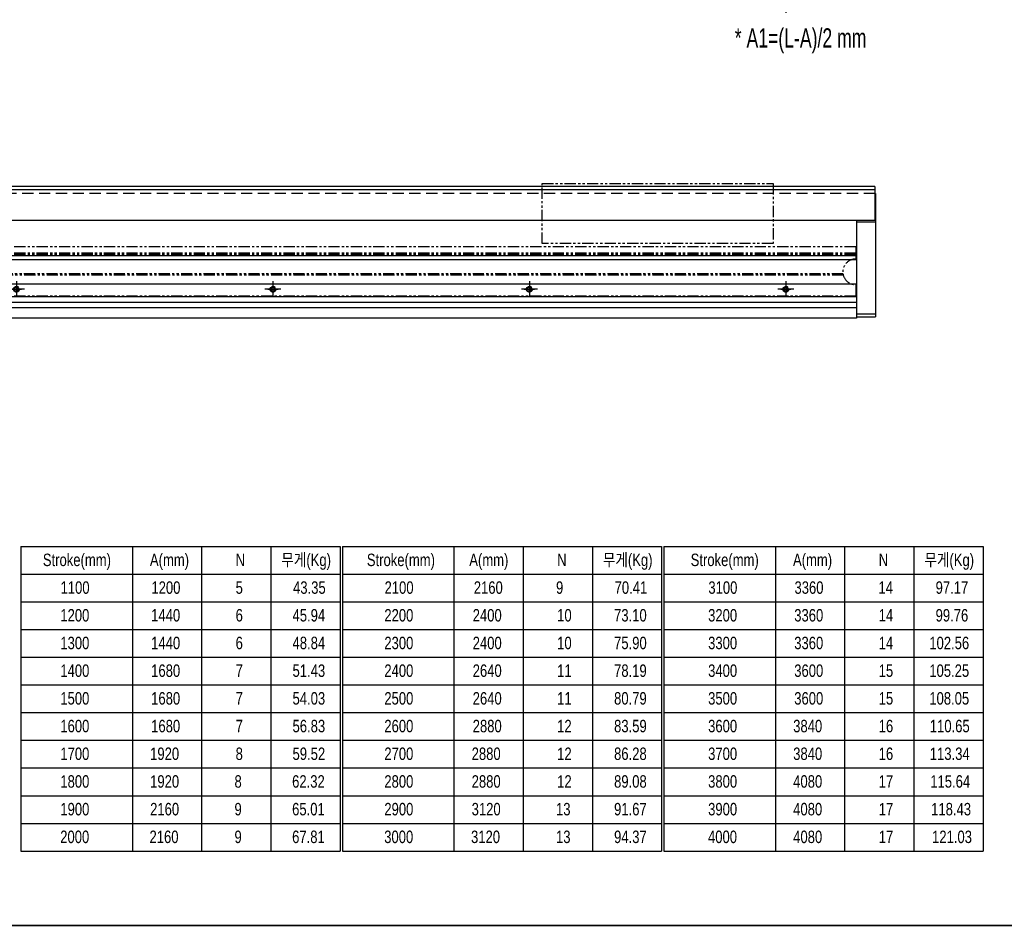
# Model space of a CAD drawing. Extents: x 4 to 2311, y -23 to 1597.
# Tile 14 of 18: x 898 to 1666, y 9 to 716. Entities that reach past the tile are written whole.
import ezdxf

# ---------------------------------------------------------------- set-up
doc = ezdxf.new("R2010")
doc.units = 0
doc.header["$LTSCALE"] = 7
doc.header["$MEASUREMENT"] = 0
for name, pattern in [('CENTER', [2, 1.25, -0.25, 0.25, -0.25]), ('HIDDEN', [0.375, 0.25, -0.125]), ('PHANTOM', [2.5, 1.25, -0.25, 0.25, -0.25, 0.25, -0.25])]:
    doc.linetypes.add(name, pattern=pattern)
doc.layers.get('0').update_dxf_attribs({"linetype": 'CONTINUOUS'})
doc.layers.get('DEFPOINTS').update_dxf_attribs({"linetype": 'CONTINUOUS'})
for name, color, linetype in [('2', 4, 'CONTINUOUS'), ('CL', 1, 'CENTER'), ('RD', 1, 'CONTINUOUS')]:
    doc.layers.add(name, color=color, linetype=linetype)
doc.styles.add('Robostar', font='Gulim.ttf', dxfattribs={"width": 0.7})
doc.styles.get("Standard").update_dxf_attribs({"font": 'Gulim.ttf', "width": 0.8})
doc.dimstyles.new('Robostar', dxfattribs={"dimscale": 6, "dimtxt": 2.5, "dimasz": 2, "dimexe": 0.5, "dimexo": 0.5, "dimgap": 0.5, "dimtad": 3, "dimdsep": 46, "dimtxsty": 'Robostar', "dimcen": 0, "dimclrd": 4, "dimclre": 4, "dimclrt": 9, "dimadec": 0, "dimazin": 2, "dimtm": 0.1, "dimtfac": 1, "dimtix": 1, "dimtmove": 1, "dimatfit": 0, "dimfxl": 0, "dimtolj": 1, "dimarcsym": 0})

# ---------------------------------------------------------------- blocks, each defined once
blk = doc.blocks.new('A$C31E12CA9')
at = {"linetype": 'ByBlock'}
blk.add_circle((0, 0), 1.62, dxfattribs=at)
at = {"layer": 'CL', "color": 3, "ltscale": 3}
for p, q in [((-4, 0), (4, 0)), ((0, 4), (0, -4))]:
    blk.add_line(p, q, dxfattribs=at)
at = {"layer": 'RD', "color": 4, "linetype": 'ByBlock'}
blk.add_arc((0, 0), 2, 270, 180, dxfattribs=at)
blk = doc.blocks.new('A$C20A46E8B')
at = {"color": 6, "linetype": 'PHANTOM'}
for p, q in [((1254.5, 33), (-54.5, 33)), ((-54.5, 23.5), (-54.5, 33)), ((1254.5, 33), (1254.5, 23.5)), ((1254.5, 28), (-54.5, 28)), ((1254.5, 27), (-54.5, 27)), ((1244.82, 11), (-44.82, 11)), ((1244.61, 12), (-44.61, 12)), ((-54.5, -5.5), (-54.5, 3.5)), ((1254.5, 3.5), (1254.5, -5.5)), ((1254.5, -5.5), (-54.5, -5.5))]:
    blk.add_line(p, q, dxfattribs=at)
for centre in [(0, 0), (200, 0), (400, 0), (600, 0), (800, 0), (1000, 0), (1200, 0)]:
    blk.add_circle(centre, 2.25, dxfattribs=at)
for centre, start, end in [((-54.5, 13.5), 270, 90), ((1254.5, 13.5), 90, 270)]:
    blk.add_arc(centre, 10, start, end, dxfattribs=at)
at = {"layer": 'CL', "color": 3, "linetype": 'CENTER', "ltscale": 3}
for p, q in [((6.25, 0), (-6.25, 0)), ((0, 6.25), (0, -6.25)), ((206.25, 0), (193.75, 0)), ((200, 6.25), (200, -6.25)), ((406.25, 0), (393.75, 0)), ((400, 6.25), (400, -6.25)), ((606.25, 0), (593.75, 0)), ((600, 6.25), (600, -6.25)), ((806.25, 0), (793.75, 0)), ((800, 6.25), (800, -6.25)), ((1006.25, 0), (993.75, 0)), ((1000, 6.25), (1000, -6.25)), ((1206.25, 0), (1193.75, 0)), ((1200, 6.25), (1200, -6.25))]:
    blk.add_line(p, q, dxfattribs=at)
blk = doc.blocks.new('*D66')
at = {"color": 4, "lineweight": -2}
for p, q in [((295.94, 779.23), (295.94, 721.74)), ((1495.94, 779.23), (1495.94, 721.74)), ((307.94, 724.74), (1483.94, 724.74))]:
    blk.add_line(p, q, dxfattribs=at)
at = {"color": 4}
for points in [[(307.94, 726.74), (307.94, 722.74), (295.94, 724.74)], [(1483.94, 726.74), (1483.94, 722.74), (1495.94, 724.74)]]:
    blk.add_solid(points, dxfattribs=at)
at = {"layer": 'DEFPOINTS', "color": 0}
for p in [(295.94, 782.23), (1495.94, 782.23), (1495.94, 724.74)]:
    blk.add_point(p, dxfattribs=at)
at = {"color": 9, "insert": (895.94, 736.1), "char_height": 15, "attachment_point": 5, "style": 'Robostar'}
blk.add_mtext('\\A1;A=P240xN : Linear Robot 고정 Counter Bore', dxfattribs=at)

msp = doc.modelspace()

# ---------------------------------------------------------------- linework, layer by layer
at = {"linetype": 'ByBlock'}
for p, q in [((1565.438, 586.279), (485.938, 586.279)), ((1565.438, 583.779), (485.938, 583.779)), ((1565.438, 586.279), (1565.438, 559.779)), ((1565.438, 580.779), (1565.938, 580.779)), ((1565.938, 580.779), (1565.938, 484.779)), ((1565.438, 559.779), (485.938, 559.779)), ((1550.938, 559.779), (1550.938, 484.779)), ((1550.938, 558.779), (1565.938, 558.779)), ((1550.938, 532.279), (240.938, 532.279)), ((1550.938, 532.279), (1550.938, 483.779)), ((1550.938, 529.279), (240.938, 529.279)), ((1550.938, 510.279), (240.938, 510.279)), ((1550.938, 500.279), (240.938, 500.279)), ((1550.938, 495.929), (240.938, 495.929)), ((1550.938, 491.629), (240.938, 491.629)), ((1550.938, 483.779), (240.938, 483.779)), ((1550.938, 484.779), (1565.938, 484.779))]:
    msp.add_line(p, q, dxfattribs=at)
at = {"color": 5, "linetype": 'HIDDEN', "ltscale": 5}
msp.add_line((1565.438, 580.779), (485.938, 580.779), dxfattribs=at)
for p, q in [((1565.938, 570.779), (1565.438, 570.779)), ((1565.938, 486.779), (1550.938, 486.779))]:
    msp.add_line(p, q)
at = {"color": 6, "linetype": 'PHANTOM'}
msp.add_lwpolyline([(1305.938, 588.779), (1485.938, 588.779), (1485.938, 541.779), (1305.938, 541.779)], close=True, dxfattribs=at)
at = {"const_width": 1.2}
msp.add_lwpolyline([(30, 10), (2310, 10)], dxfattribs=at)
at = {"layer": '2'}
for p, q in [((899.363, 305.679), (1148.314, 305.679)), ((899.363, 305.679), (899.363, 68.079)), ((899.363, 305.679), (899.363, 68.079)), ((986.314, 305.679), (986.314, 68.079)), ((1040.314, 305.679), (1040.314, 68.079)), ((1040.314, 305.679), (1040.314, 68.079)), ((1094.314, 305.679), (1094.314, 68.079)), ((1148.314, 305.679), (1148.314, 68.079)), ((1150.114, 305.679), (1150.114, 68.079)), ((1150.114, 305.679), (1150.114, 68.079)), ((1150.114, 305.679), (1399.064, 305.679)), ((1237.064, 305.679), (1237.064, 68.079)), ((1291.064, 305.679), (1291.064, 68.079)), ((1291.064, 305.679), (1291.064, 68.079)), ((1345.064, 305.679), (1345.064, 68.079)), ((1399.064, 305.679), (1399.064, 68.079)), ((1400.864, 305.679), (1400.864, 68.079)), ((1400.864, 305.679), (1400.864, 68.079)), ((1400.864, 305.679), (1649.815, 305.679)), ((1487.815, 305.679), (1487.815, 68.079)), ((1541.815, 305.679), (1541.815, 68.079)), ((1541.815, 305.679), (1541.815, 68.079)), ((1595.815, 305.679), (1595.815, 68.079)), ((1649.815, 305.679), (1649.815, 68.079)), ((899.363, 284.079), (1148.314, 284.079)), ((1150.114, 284.079), (1399.064, 284.079)), ((1400.864, 284.079), (1649.815, 284.079)), ((899.363, 262.479), (1148.314, 262.479)), ((1150.114, 262.479), (1399.064, 262.479)), ((1400.864, 262.479), (1649.815, 262.479)), ((899.363, 240.879), (1148.314, 240.879)), ((1150.114, 240.879), (1399.064, 240.879)), ((1400.864, 240.879), (1649.815, 240.879)), ((899.363, 219.279), (1148.314, 219.279)), ((1150.114, 219.279), (1399.064, 219.279)), ((1400.864, 219.279), (1649.815, 219.279)), ((899.363, 197.679), (1148.314, 197.679)), ((1150.114, 197.679), (1399.064, 197.679)), ((1400.864, 197.679), (1649.815, 197.679)), ((899.363, 176.079), (1148.314, 176.079)), ((1150.114, 176.079), (1399.064, 176.079)), ((1400.864, 176.079), (1649.815, 176.079)), ((899.363, 154.479), (1148.314, 154.479)), ((1150.114, 154.479), (1399.064, 154.479)), ((1400.864, 154.479), (1649.815, 154.479)), ((899.363, 132.879), (1148.314, 132.879)), ((1150.114, 132.879), (1399.064, 132.879)), ((1400.864, 132.879), (1649.815, 132.879)), ((899.363, 111.279), (1148.314, 111.279)), ((1150.114, 111.279), (1399.064, 111.279)), ((1400.864, 111.279), (1649.815, 111.279)), ((899.363, 89.679), (1148.314, 89.679)), ((1150.114, 89.679), (1399.064, 89.679)), ((1400.864, 89.679), (1649.815, 89.679)), ((899.363, 68.079), (1148.314, 68.079)), ((1150.114, 68.079), (1399.064, 68.079)), ((1400.864, 68.079), (1649.815, 68.079))]:
    msp.add_line(p, q, dxfattribs=at)

# ---------------------------------------------------------------- block references
msp.add_blockref('A$C20A46E8B', (295.938, 506.279))
at = {"linetype": 'ByBlock'}
for p in [(895.938, 506.279), (1095.938, 506.279), (1295.938, 506.279), (1495.938, 506.279)]:
    msp.add_blockref('A$C31E12CA9', p, dxfattribs=at)

# ---------------------------------------------------------------- texts
at = {"color": 9, "insert": (1507.46, 699.968), "char_height": 15, "attachment_point": 5, "style": 'Robostar'}
msp.add_mtext('* A1=(L-A)/2 mm', dxfattribs=at)
at = {"char_height": 9.72, "attachment_point": 1}
for s, insert in [('무게(Kg)', (851.761, 300.032)), ('Stroke(mm)', (916.531, 300.032)), ('무게(Kg)', (1102.512, 300.032)), ('Stroke(mm)', (1169.204, 300.032)), ('무게(Kg)', (1353.262, 300.032)), ('Stroke(mm)', (1421.723, 300.032)), ('무게(Kg)', (1604.013, 300.032)), ('102.56', (1607.828, 235.232)), ('105.25', (1607.828, 213.632)), ('108.05', (1607.828, 192.032)), ('110.65', (1608.221, 170.432)), ('113.34', (1608.222, 148.832)), ('115.64', (1608.592, 127.232)), ('118.43', (1609.288, 105.632)), ('121.03', (1609.985, 84.032))]:
    msp.add_mtext(s, dxfattribs=dict(at, insert=insert))
at = {"char_height": 9.72, "width": 38.691, "attachment_point": 1}
for s, insert in [('A(mm)', (1000.039, 300.032)), ('N', (1066.865, 300.032)), ('A(mm)', (1249.058, 300.032)), ('N', (1317.616, 300.032)), ('A(mm)', (1501.541, 300.032)), ('N', (1568.367, 300.032)), ('1100', (930.339, 278.432)), ('1200', (1001.184, 278.432)), ('5', (1066.865, 278.432)), ('43.35', (1111.648, 278.432)), ('2100', (1183.012, 278.432)), ('2160', (1252.591, 278.432)), ('9', (1316.723, 278.432)), ('70.41', (1362.398, 278.432)), ('3100', (1435.53, 278.432)), ('3360', (1502.686, 278.432)), ('14', (1568.205, 278.432)), ('97.17', (1612.749, 278.432)), ('1200', (930.152, 256.832)), ('1440', (1000.997, 256.832)), ('6', (1066.865, 256.832)), ('45.94', (1111.247, 256.832)), ('2200', (1182.825, 256.832)), ('2400', (1251.748, 256.832)), ('10', (1317.616, 256.832)), ('73.10', (1361.998, 256.832)), ('3200', (1435.343, 256.832)), ('3360', (1502.499, 256.832)), ('14', (1568.367, 256.832)), ('99.76', (1612.749, 256.832)), ('1300', (930.152, 235.232)), ('1440', (1000.997, 235.232)), ('6', (1066.865, 235.232)), ('48.84', (1111.247, 235.232)), ('2300', (1182.825, 235.232)), ('2400', (1251.748, 235.232)), ('10', (1317.616, 235.232)), ('75.90', (1361.998, 235.232)), ('3300', (1435.343, 235.232)), ('3360', (1502.499, 235.232)), ('14', (1568.367, 235.232)), ('1400', (930.152, 213.632)), ('1680', (1000.997, 213.632)), ('7', (1066.865, 213.632)), ('51.43', (1111.247, 213.632)), ('2400', (1182.825, 213.632)), ('2640', (1251.748, 213.632)), ('11', (1317.616, 213.632)), ('78.19', (1361.998, 213.632)), ('3400', (1435.343, 213.632)), ('3600', (1502.499, 213.632)), ('15', (1568.367, 213.632)), ('1500', (930.152, 192.032)), ('1680', (1000.997, 192.032)), ('7', (1066.865, 192.032)), ('54.03', (1111.247, 192.032)), ('2500', (1182.825, 192.032)), ('2640', (1251.748, 192.032)), ('11', (1317.616, 192.032)), ('80.79', (1361.998, 192.032)), ('3500', (1435.343, 192.032)), ('3600', (1502.499, 192.032)), ('15', (1568.367, 192.032)), ('1600', (930.152, 170.432)), ('1680', (1000.997, 170.432)), ('7', (1066.865, 170.432)), ('56.83', (1111.247, 170.432)), ('2600', (1182.825, 170.432)), ('2880', (1251.748, 170.432)), ('12', (1317.616, 170.432)), ('83.59', (1361.998, 170.432)), ('3600', (1435.343, 170.432)), ('3840', (1501.683, 170.432)), ('16', (1568.367, 170.432)), ('1700', (930.152, 148.832)), ('1920', (1000.182, 148.832)), ('8', (1066.865, 148.832)), ('59.52', (1111.247, 148.832)), ('2700', (1182.825, 148.832)), ('2880', (1250.933, 148.832)), ('12', (1317.616, 148.832)), ('86.28', (1361.998, 148.832)), ('3700', (1435.343, 148.832)), ('3840', (1501.683, 148.832)), ('16', (1568.367, 148.832)), ('1800', (930.152, 127.232)), ('1920', (1000.182, 127.232)), ('8', (1065.972, 127.232)), ('62.32', (1110.921, 127.232)), ('2800', (1182.825, 127.232)), ('2880', (1250.933, 127.232)), ('12', (1317.616, 127.232)), ('89.08', (1361.998, 127.232)), ('3800', (1435.343, 127.232)), ('4080', (1501.683, 127.232)), ('17', (1568.367, 127.232)), ('1900', (930.152, 105.632)), ('2160', (1000.182, 105.632)), ('9', (1065.972, 105.632)), ('65.01', (1110.921, 105.632)), ('2900', (1182.825, 105.632)), ('3120', (1250.933, 105.632)), ('13', (1316.723, 105.632)), ('91.67', (1361.998, 105.632)), ('3900', (1435.343, 105.632)), ('4080', (1501.683, 105.632)), ('17', (1568.421, 105.632)), ('2000', (930.06, 84.032)), ('2160', (999.702, 84.032)), ('9', (1065.972, 84.032)), ('67.81', (1110.921, 84.032)), ('3000', (1182.733, 84.032)), ('3120', (1250.453, 84.032)), ('13', (1316.723, 84.032)), ('94.37', (1361.998, 84.032)), ('4000', (1435.252, 84.032)), ('4080', (1501.683, 84.032)), ('17', (1568.421, 84.032))]:
    msp.add_mtext(s, dxfattribs=dict(at, insert=insert))

# ---------------------------------------------------------------- dimensions: what is measured, and where the dimension line sits
dim = msp.add_linear_dim(base=(1495.938, 724.735), p1=(295.938, 782.235), p2=(1495.938, 782.235), text='A=P240xN : Linear Robot 고정 Counter Bore', dimstyle='Robostar')
dim.commit()
dim.dimension.update_dxf_attribs({"geometry": '*D66', "text_midpoint": (895.938, 736.104)})

doc.saveas('drawing.dxf')
